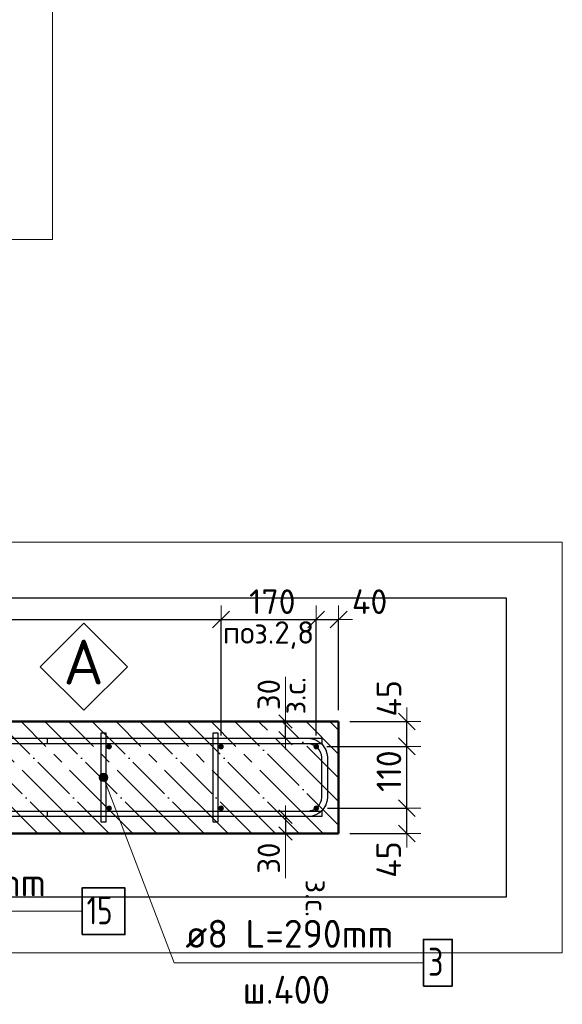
# Model space of a CAD drawing. Header units: millimetres. Extents: x -19950 to 69837, y -2757 to 40090.
# Tile 31 of 136: x -5659 to -4689, y 4981 to 6740. Entities that reach past the tile are written whole.
import ezdxf

# ---------------------------------------------------------------- set-up
doc = ezdxf.new("R2010")
doc.units = ezdxf.units.MM
doc.header["$PDMODE"] = 65
doc.linetypes.add('______11', pattern=[100, 80, -10, 0, -10])
doc.linetypes.add('______5', pattern=[220, 160, -20, 20, -20])
for name, color, linetype, lineweight in [('Standard', 7, 'Continuous', 25), ('Арм.стержн. Арматура края', 96, 'Continuous', 35), ('Арм.стержн. вертикальными 1', 22, 'Continuous', 35), ('Арм.стержн.горизонт. 1', 180, 'Continuous', 35), ('Размерная линия_ общее', 7, 'Continuous', 13), ('Размерная линия_ общее_1', 7, 'Continuous', 13)]:
    doc.layers.add(name, color=color, linetype=linetype, lineweight=lineweight)
doc.layers.add('Арм.стержн. вертикальными 2', color=7, linetype='Continuous', lineweight=35, true_color=0x006e00)
doc.layers.add('Арм.стержн.Стяжки', color=7, linetype='Continuous', lineweight=35, true_color=0x501e0f)
doc.styles.add('ISOCPEUR', font='ISOCPEUR')
doc.dimstyles.new('DIMSTYLE_3', dxfattribs={"dimtxt": 40, "dimasz": 40, "dimexe": 0, "dimexo": 0.001, "dimgap": 20, "dimtad": 2, "dimdec": 0, "dimrnd": 5, "dimzin": 12, "dimdsep": 46, "dimtxsty": 'ISOCPEUR', "dimblk1": 'ALL_ML_STRICH', "dimblk2": 'ALL_ML_STRICH', "dimsah": 1, "dimcen": 0, "dimse1": 1, "dimse2": 1, "dimclrd": 7, "dimclre": 256, "dimclrt": 7, "dimadec": 0, "dimazin": 0, "dimtfac": 1, "dimtdec": 0, "dimtix": 1, "dimtmove": 2, "dimatfit": 3, "dimfxl": 0, "dimtvp": 1.2, "dimtzin": 0, "dimlwd": 0, "dimlwe": -3, "dimarcsym": 0})
doc.dimstyles.new('DIMSTYLE_5', dxfattribs={"dimtxt": 44, "dimasz": 50, "dimexe": 0, "dimexo": 0, "dimgap": 22, "dimtad": 2, "dimdec": 0, "dimrnd": 5, "dimzin": 12, "dimdsep": 46, "dimtxsty": 'ISOCPEUR', "dimblk1": 'ALL_ML_STRICH', "dimblk2": 'ALL_ML_STRICH', "dimsah": 1, "dimcen": 0, "dimclrd": 7, "dimclre": 256, "dimclrt": 7, "dimadec": 0, "dimazin": 0, "dimtfac": 1, "dimtdec": 0, "dimtix": 1, "dimtmove": 2, "dimatfit": 3, "dimfxl": 0, "dimtvp": 1.2, "dimtzin": 0, "dimlwd": 0, "dimlwe": -3, "dimarcsym": 0})
doc.dimstyles.new('DIMSTYLE_7', dxfattribs={"dimtxt": 44, "dimasz": 50, "dimexe": 0, "dimexo": 0, "dimgap": 22, "dimtad": 2, "dimdec": 0, "dimrnd": 5, "dimzin": 12, "dimdsep": 46, "dimtxsty": 'ISOCPEUR', "dimblk1": 'ALL_ML_STRICH', "dimblk2": 'ALL_ML_STRICH', "dimsah": 1, "dimcen": 0, "dimclrd": 7, "dimclre": 256, "dimclrt": 7, "dimadec": 0, "dimazin": 0, "dimtfac": 1, "dimtdec": 0, "dimtix": 1, "dimtmove": 2, "dimatfit": 3, "dimfxl": 0, "dimtzin": 0, "dimlwd": 0, "dimlwe": -3, "dimarcsym": 0})

# ---------------------------------------------------------------- blocks, each defined once
blk = doc.blocks.new('ALL_ML_STRICH')
at = {"color": 0, "linetype": 'ByBlock', "lineweight": -2}
for p, q in [((0, -0.5), (0, 0.5)), ((-1, 0), (0.5, 0)), ((-0.3, -0.3), (0.3, 0.3))]:
    blk.add_line(p, q, dxfattribs=at)
blk = doc.blocks.new('*D72')
at = {"layer": 'DEFPOINTS', "color": 7, "linetype": 'Continuous', "lineweight": 13, "transparency": 33554687}
for p in [(-6498.9, 5668.5), (-6498.9, 5441.5), (-5298.9, 5441.5)]:
    blk.add_point(p, dxfattribs=at)
at = {"layer": 'Размерная линия_ общее', "color": 253, "linetype": 'Continuous', "lineweight": -2, "true_color": 0xa0a0a0, "transparency": 33554687}
for p, q in [((-6498.9, 5461.5), (-6498.9, 5668.5)), ((-5298.9, 5461.5), (-5298.9, 5668.5))]:
    blk.add_line(p, q, dxfattribs=at)
at = {"layer": 'Размерная линия_ общее', "color": 7, "linetype": 'Continuous', "lineweight": -2, "transparency": 33554687}
blk.add_line((-6498.9, 5668.5), (-5298.9, 5668.5), dxfattribs=at)
at = {"layer": 'Размерная линия_ общее', "color": 7, "linetype": 'Continuous', "lineweight": 13, "transparency": 33554687, "xscale": 50, "yscale": 50, "zscale": 50, "rotation": 180}
blk.add_blockref('ALL_ML_STRICH', (-6498.9, 5668.5), dxfattribs=at)
at = {"layer": 'Размерная линия_ общее', "color": 7, "linetype": 'Continuous', "lineweight": 13, "transparency": 33554687, "xscale": 50, "yscale": 50, "zscale": 50}
blk.add_blockref('ALL_ML_STRICH', (-5298.9, 5668.5), dxfattribs=at)
at = {"layer": 'Размерная линия_ общее', "color": 7, "linetype": 'Continuous', "lineweight": 13, "transparency": 33554687, "insert": (-6032.9, 5722.5), "char_height": 44, "width": 2.2, "attachment_point": 1, "line_spacing_factor": 0.60241, "style": 'ISOCPEUR'}
blk.add_mtext('\\W0.91;6х200=1200', dxfattribs=at)
blk = doc.blocks.new('*D73')
at = {"layer": 'DEFPOINTS', "color": 7, "linetype": 'Continuous', "lineweight": 13, "transparency": 33554687}
for p in [(-5298.9, 5668.5), (-5298.9, 5441.5), (-5128.9, 5441.5)]:
    blk.add_point(p, dxfattribs=at)
at = {"layer": 'Размерная линия_ общее', "color": 253, "linetype": 'Continuous', "lineweight": -2, "true_color": 0xa0a0a0, "transparency": 33554687}
for p, q in [((-5298.9, 5461.5), (-5298.9, 5668.5)), ((-5128.9, 5461.5), (-5128.9, 5668.5))]:
    blk.add_line(p, q, dxfattribs=at)
at = {"layer": 'Размерная линия_ общее', "color": 7, "linetype": 'Continuous', "lineweight": -2, "transparency": 33554687}
blk.add_line((-5298.9, 5668.5), (-5128.9, 5668.5), dxfattribs=at)
at = {"layer": 'Размерная линия_ общее', "color": 7, "linetype": 'Continuous', "lineweight": 13, "transparency": 33554687, "xscale": 50, "yscale": 50, "zscale": 50, "rotation": 180}
blk.add_blockref('ALL_ML_STRICH', (-5298.9, 5668.5), dxfattribs=at)
at = {"layer": 'Размерная линия_ общее', "color": 7, "linetype": 'Continuous', "lineweight": 13, "transparency": 33554687, "xscale": 50, "yscale": 50, "zscale": 50}
blk.add_blockref('ALL_ML_STRICH', (-5128.9, 5668.5), dxfattribs=at)
at = {"layer": 'Размерная линия_ общее', "color": 7, "linetype": 'Continuous', "lineweight": 13, "transparency": 33554687, "insert": (-5207.3, 5700.5), "char_height": 44, "width": 132, "attachment_point": 5, "style": 'ISOCPEUR'}
blk.add_mtext('\\A1;{170}', dxfattribs=at)
blk = doc.blocks.new('*D74')
at = {"layer": 'DEFPOINTS', "color": 7, "linetype": 'Continuous', "lineweight": 13, "transparency": 33554687}
for p in [(-5128.9, 5668.5), (-5088.9, 5486.5), (-5128.9, 5441.5)]:
    blk.add_point(p, dxfattribs=at)
at = {"layer": 'Размерная линия_ общее', "color": 253, "linetype": 'Continuous', "lineweight": -2, "true_color": 0xa0a0a0, "transparency": 33554687}
for p, q in [((-5128.9, 5461.5), (-5128.9, 5668.5)), ((-5088.9, 5506.5), (-5088.9, 5668.5))]:
    blk.add_line(p, q, dxfattribs=at)
at = {"layer": 'Размерная линия_ общее', "color": 7, "linetype": 'Continuous', "lineweight": -2, "transparency": 33554687}
blk.add_line((-5128.9, 5668.5), (-5088.9, 5668.5), dxfattribs=at)
at = {"layer": 'Размерная линия_ общее', "color": 7, "linetype": 'Continuous', "lineweight": 13, "transparency": 33554687, "xscale": 50, "yscale": 50, "zscale": 50, "rotation": 180}
blk.add_blockref('ALL_ML_STRICH', (-5128.9, 5668.5), dxfattribs=at)
at = {"layer": 'Размерная линия_ общее', "color": 7, "linetype": 'Continuous', "lineweight": 13, "transparency": 33554687, "xscale": 50, "yscale": 50, "zscale": 50}
blk.add_blockref('ALL_ML_STRICH', (-5088.9, 5668.5), dxfattribs=at)
at = {"layer": 'Размерная линия_ общее', "color": 7, "linetype": 'Continuous', "lineweight": 13, "transparency": 33554687, "insert": (-5033.6, 5700.5), "char_height": 44, "width": 88, "attachment_point": 5, "style": 'ISOCPEUR'}
blk.add_mtext('\\A1;{40}', dxfattribs=at)
blk = doc.blocks.new('*D75')
at = {"layer": 'DEFPOINTS', "color": 7, "linetype": 'Continuous', "lineweight": 13, "transparency": 33554687}
for p in [(-5128.9, 5331.5), (-5088.9, 5286.5), (-4967.1, 5286.5)]:
    blk.add_point(p, dxfattribs=at)
at = {"layer": 'Размерная линия_ общее', "color": 253, "linetype": 'Continuous', "lineweight": -2, "true_color": 0xa0a0a0, "transparency": 33554687}
for p, q in [((-5108.9, 5331.5), (-4967.1, 5331.5)), ((-5068.9, 5286.5), (-4967.1, 5286.5))]:
    blk.add_line(p, q, dxfattribs=at)
at = {"layer": 'Размерная линия_ общее', "color": 7, "linetype": 'Continuous', "lineweight": -2, "transparency": 33554687}
blk.add_line((-4967.1, 5286.5), (-4967.1, 5331.5), dxfattribs=at)
at = {"layer": 'Размерная линия_ общее', "color": 7, "linetype": 'Continuous', "lineweight": 13, "transparency": 33554687, "xscale": 50, "yscale": 50, "zscale": 50}
for p, rotation in [((-4967.1, 5331.5), 90), ((-4967.1, 5286.5), 270)]:
    blk.add_blockref('ALL_ML_STRICH', p, dxfattribs=dict(at, rotation=rotation))
at = {"layer": 'Размерная линия_ общее', "color": 7, "linetype": 'Continuous', "lineweight": 13, "transparency": 33554687, "insert": (-4999.4, 5239.8), "char_height": 44, "width": 88, "attachment_point": 5, "rotation": 90, "style": 'ISOCPEUR'}
blk.add_mtext('\\A1;{45}', dxfattribs=at)
blk = doc.blocks.new('*D76')
at = {"layer": 'DEFPOINTS', "color": 7, "linetype": 'Continuous', "lineweight": 13, "transparency": 33554687}
for p in [(-5129.7, 5442), (-5128.9, 5331.5), (-4967.1, 5331.5)]:
    blk.add_point(p, dxfattribs=at)
at = {"layer": 'Размерная линия_ общее', "color": 253, "linetype": 'Continuous', "lineweight": -2, "true_color": 0xa0a0a0, "transparency": 33554687}
for p, q in [((-5109.7, 5442), (-4967.1, 5442)), ((-5108.9, 5331.5), (-4967.1, 5331.5))]:
    blk.add_line(p, q, dxfattribs=at)
at = {"layer": 'Размерная линия_ общее', "color": 7, "linetype": 'Continuous', "lineweight": -2, "transparency": 33554687}
blk.add_line((-4967.1, 5331.5), (-4967.1, 5442), dxfattribs=at)
at = {"layer": 'Размерная линия_ общее', "color": 7, "linetype": 'Continuous', "lineweight": 13, "transparency": 33554687, "xscale": 50, "yscale": 50, "zscale": 50}
for p, rotation in [((-4967.1, 5442), 90), ((-4967.1, 5331.5), 270)]:
    blk.add_blockref('ALL_ML_STRICH', p, dxfattribs=dict(at, rotation=rotation))
at = {"layer": 'Размерная линия_ общее', "color": 7, "linetype": 'Continuous', "lineweight": 13, "transparency": 33554687, "insert": (-4999.1, 5397.8), "char_height": 44, "width": 132, "attachment_point": 5, "rotation": 90, "style": 'ISOCPEUR'}
blk.add_mtext('\\A1;{110}', dxfattribs=at)
blk = doc.blocks.new('*D77')
at = {"layer": 'DEFPOINTS', "color": 7, "linetype": 'Continuous', "lineweight": 13, "transparency": 33554687}
for p in [(-5088.9, 5486.5), (-5129.7, 5442), (-4967.1, 5442)]:
    blk.add_point(p, dxfattribs=at)
at = {"layer": 'Размерная линия_ общее', "color": 253, "linetype": 'Continuous', "lineweight": -2, "true_color": 0xa0a0a0, "transparency": 33554687}
for p, q in [((-5068.9, 5486.5), (-4967.1, 5486.5)), ((-5109.7, 5442), (-4967.1, 5442))]:
    blk.add_line(p, q, dxfattribs=at)
at = {"layer": 'Размерная линия_ общее', "color": 7, "linetype": 'Continuous', "lineweight": -2, "transparency": 33554687}
blk.add_line((-4967.1, 5442), (-4967.1, 5486.5), dxfattribs=at)
at = {"layer": 'Размерная линия_ общее', "color": 7, "linetype": 'Continuous', "lineweight": 13, "transparency": 33554687, "xscale": 50, "yscale": 50, "zscale": 50}
for p, rotation in [((-4967.1, 5486.5), 90), ((-4967.1, 5442), 270)]:
    blk.add_blockref('ALL_ML_STRICH', p, dxfattribs=dict(at, rotation=rotation))
at = {"layer": 'Размерная линия_ общее', "color": 7, "linetype": 'Continuous', "lineweight": 13, "transparency": 33554687, "insert": (-4998.9, 5527.8), "char_height": 44, "width": 88, "attachment_point": 5, "rotation": 90, "style": 'ISOCPEUR'}
blk.add_mtext('\\A1;{45}', dxfattribs=at)
blk = doc.blocks.new('*D178')
at = {"layer": 'DEFPOINTS', "color": 7, "linetype": 'Continuous', "lineweight": 13, "transparency": 33554687}
for p in [(-5175, 5486.5), (-5183.7, 5456.5), (-5175, 5456.5)]:
    blk.add_point(p, dxfattribs=at)
at = {"layer": 'Размерная линия_ общее_1', "color": 7, "linetype": 'Continuous', "lineweight": -2, "transparency": 33554687}
blk.add_line((-5183.7, 5456.5), (-5183.7, 5486.5), dxfattribs=at)
at = {"layer": 'Размерная линия_ общее_1', "color": 7, "linetype": 'Continuous', "lineweight": 13, "transparency": 33554687, "xscale": 40, "yscale": 40, "zscale": 40}
for p, rotation in [((-5183.7, 5486.5), 90), ((-5183.7, 5456.5), 270)]:
    blk.add_blockref('ALL_ML_STRICH', p, dxfattribs=dict(at, rotation=rotation))
at = {"layer": 'Размерная линия_ общее_1', "color": 7, "linetype": 'Continuous', "lineweight": 13, "transparency": 33554687, "insert": (-5188, 5499.1), "char_height": 40, "width": 2, "attachment_point": 1, "rotation": 90, "line_spacing_factor": 0.60241, "style": 'ISOCPEUR'}
blk.add_mtext('з.с.', dxfattribs=at)
at = {"layer": 'Размерная линия_ общее_1', "color": 7, "linetype": 'Continuous', "lineweight": 13, "transparency": 33554687, "insert": (-5213.7, 5534.6), "char_height": 40, "width": 80, "attachment_point": 5, "rotation": 90, "style": 'ISOCPEUR'}
blk.add_mtext('\\A1;{30}', dxfattribs=at)
blk = doc.blocks.new('*D179')
at = {"layer": 'DEFPOINTS', "color": 7, "linetype": 'Continuous', "lineweight": 13, "transparency": 33554687}
for p in [(-5183.7, 5316.5), (-5175, 5316.5), (-5175, 5286.5)]:
    blk.add_point(p, dxfattribs=at)
at = {"layer": 'Размерная линия_ общее_1', "color": 7, "linetype": 'Continuous', "lineweight": -2, "transparency": 33554687}
blk.add_line((-5183.7, 5316.5), (-5183.7, 5286.5), dxfattribs=at)
at = {"layer": 'Размерная линия_ общее_1', "color": 7, "linetype": 'Continuous', "lineweight": 13, "transparency": 33554687, "xscale": 40, "yscale": 40, "zscale": 40}
for p, rotation in [((-5183.7, 5316.5), 90), ((-5183.7, 5286.5), 270)]:
    blk.add_blockref('ALL_ML_STRICH', p, dxfattribs=dict(at, rotation=rotation))
at = {"layer": 'Размерная линия_ общее_1', "color": 7, "linetype": 'Continuous', "lineweight": 13, "transparency": 33554687, "insert": (-5213.7, 5242.4), "char_height": 40, "width": 80, "attachment_point": 5, "rotation": 90, "style": 'ISOCPEUR'}
blk.add_mtext('\\A1;{30}', dxfattribs=at)
at = {"layer": 'Размерная линия_ общее_1', "color": 7, "linetype": 'Continuous', "lineweight": 13, "transparency": 33554687, "insert": (-5108, 5204), "char_height": 40, "width": 2, "attachment_point": 1, "rotation": 270, "line_spacing_factor": 0.60241, "style": 'ISOCPEUR'}
blk.add_mtext('з.с.', dxfattribs=at)
blk = doc.blocks.new('СЛОЖНЫЙ_ОБЪЕКТ_1')
at = {"layer": 'Standard', "color": 7, "linetype": 'Continuous', "lineweight": 13, "transparency": 33554687}
blk.add_lwpolyline([(-5544.1, 5662.1), (-5466.3, 5584.4), (-5544.1, 5506.6), (-5621.9, 5584.4), (-5544.1, 5662.1)], close=True, dxfattribs=at)
at = {"layer": 'Standard', "color": 7, "linetype": 'Continuous', "lineweight": 13, "transparency": 33554687, "insert": (-5580.4, 5592.5), "char_height": 80, "width": 104.727, "attachment_point": 4, "style": 'ISOCPEUR'}
blk.add_mtext('\\A1;{\\fISOCPEUR|i0|b0;\\H80.000000;\\W1.000000;\\C7;А}\\P', dxfattribs=at)

msp = doc.modelspace()

# ---------------------------------------------------------------- hatches: boundary and pattern name
at = {"layer": 'Арм.стержн. вертикальными 1', "linetype": 'Continuous', "lineweight": 50, "transparency": 33554687}
for points in [[(-5498.9, 5436.5), (-5497, 5436.9), (-5495.4, 5438), (-5494.3, 5439.6), (-5493.9, 5441.5), (-5494.3, 5443.4), (-5495.4, 5445.1), (-5497, 5446.1), (-5498.9, 5446.5), (-5500.8, 5446.1), (-5502.4, 5445.1), (-5503.5, 5443.4), (-5503.9, 5441.5), (-5503.5, 5439.6), (-5502.4, 5438), (-5500.8, 5436.9)], [(-5298.9, 5436.5), (-5297, 5436.9), (-5295.4, 5438), (-5294.3, 5439.6), (-5293.9, 5441.5), (-5294.3, 5443.4), (-5295.4, 5445.1), (-5297, 5446.1), (-5298.9, 5446.5), (-5300.8, 5446.1), (-5302.4, 5445.1), (-5303.5, 5443.4), (-5303.9, 5441.5), (-5303.5, 5439.6), (-5302.4, 5438), (-5300.8, 5436.9)], [(-5128.9, 5436.5), (-5127, 5436.9), (-5125.4, 5438), (-5124.3, 5439.6), (-5123.9, 5441.5), (-5124.3, 5443.4), (-5125.4, 5445.1), (-5127, 5446.1), (-5128.9, 5446.5), (-5130.8, 5446.1), (-5132.4, 5445.1), (-5133.5, 5443.4), (-5133.9, 5441.5), (-5133.5, 5439.6), (-5132.4, 5438), (-5130.8, 5436.9)], [(-5498.9, 5326.5), (-5497, 5326.9), (-5495.4, 5328), (-5494.3, 5329.6), (-5493.9, 5331.5), (-5494.3, 5333.4), (-5495.4, 5335.1), (-5497, 5336.1), (-5498.9, 5336.5), (-5500.8, 5336.1), (-5502.4, 5335.1), (-5503.5, 5333.4), (-5503.9, 5331.5), (-5503.5, 5329.6), (-5502.4, 5328), (-5500.8, 5326.9)], [(-5298.9, 5326.5), (-5297, 5326.9), (-5295.4, 5328), (-5294.3, 5329.6), (-5293.9, 5331.5), (-5294.3, 5333.4), (-5295.4, 5335.1), (-5297, 5336.1), (-5298.9, 5336.5), (-5300.8, 5336.1), (-5302.4, 5335.1), (-5303.5, 5333.4), (-5303.9, 5331.5), (-5303.5, 5329.6), (-5302.4, 5328), (-5300.8, 5326.9)], [(-5128.9, 5326.5), (-5127, 5326.9), (-5125.4, 5328), (-5124.3, 5329.6), (-5123.9, 5331.5), (-5124.3, 5333.4), (-5125.4, 5335.1), (-5127, 5336.1), (-5128.9, 5336.5), (-5130.8, 5336.1), (-5132.4, 5335.1), (-5133.5, 5333.4), (-5133.9, 5331.5), (-5133.5, 5329.6), (-5132.4, 5328), (-5130.8, 5326.9)]]:
    msp.add_hatch(color=4, dxfattribs=at).paths.add_polyline_path(points)
at = {"layer": 'Арм.стержн.Стяжки', "linetype": 'Continuous', "lineweight": 13, "transparency": 33554687}
for points in [[(-5516.3, 5387.7), (-5504.2, 5392.3), (-5507.7, 5393.9)], [(-5516.3, 5387.7), (-5507.7, 5393.9), (-5514.7, 5391.2)], [(-5515.9, 5383.9), (-5504.2, 5392.3), (-5516.3, 5387.7)], [(-5515.9, 5383.9), (-5501.9, 5389.2), (-5504.2, 5392.3)], [(-5513.6, 5380.7), (-5501.9, 5389.2), (-5515.9, 5383.9)], [(-5514.7, 5391.2), (-5507.7, 5393.9), (-5511.6, 5393.5)], [(-5513.6, 5380.7), (-5501.6, 5385.3), (-5501.9, 5389.2)], [(-5510.1, 5379.2), (-5501.6, 5385.3), (-5513.6, 5380.7)], [(-5510.1, 5379.2), (-5503.1, 5381.8), (-5501.6, 5385.3)], [(-5503.1, 5381.8), (-5510.1, 5379.2), (-5506.2, 5379.5)]]:
    msp.add_hatch(color=7, dxfattribs=at).paths.add_polyline_path(points)

# ---------------------------------------------------------------- linework, layer by layer
at = {"layer": 'Standard', "color": 52, "linetype": 'Continuous', "lineweight": -3, "transparency": 33554687}
for p, q in [((-4789.4, 5706.6), (-6608, 5706.6)), ((-4789.4, 5706.6), (-6608, 5706.6)), ((-4789.4, 5173.2), (-4789.4, 5706.6)), ((-4789.4, 5173.2), (-4789.4, 5706.6)), ((-6608, 5173.2), (-4789.4, 5173.2)), ((-6608, 5173.2), (-4789.4, 5173.2))]:
    msp.add_line(p, q, dxfattribs=at)
at = {"layer": 'Standard', "color": 7, "linetype": 'Continuous', "lineweight": 13, "transparency": 33554687}
for p, q in [((-5183.7, 5486.5), (-5183.7, 5566.5)), ((-5183.7, 5286.5), (-5183.7, 5206.5))]:
    msp.add_line(p, q, dxfattribs=at)
at = {"layer": 'Standard', "color": 7, "linetype": 'Continuous', "lineweight": 50, "transparency": 33554687}
for p, q in [((-5088.9, 5486.5), (-6538.9, 5486.5)), ((-5088.9, 5286.5), (-5088.9, 5486.5)), ((-6538.9, 5286.5), (-5088.9, 5286.5))]:
    msp.add_line(p, q, dxfattribs=at)
at = {"layer": 'Standard', "color": 7, "linetype": '______5', "lineweight": -3, "transparency": 33554687}
for p, q in [((-5625.9, 5286.5), (-5825.9, 5486.5)), ((-5541, 5286.5), (-5741, 5486.5)), ((-5456.2, 5286.5), (-5656.2, 5486.5)), ((-5371.3, 5286.5), (-5571.3, 5486.5)), ((-5286.5, 5286.5), (-5486.5, 5486.5)), ((-5201.6, 5286.5), (-5401.6, 5486.5)), ((-5116.8, 5286.5), (-5316.8, 5486.5)), ((-5088.9, 5343.5), (-5231.9, 5486.5)), ((-5088.9, 5428.4), (-5147.1, 5486.5))]:
    msp.add_line(p, q, dxfattribs=at)
at = {"layer": 'Standard', "color": 7, "linetype": '______11', "lineweight": -3, "transparency": 33554687}
for p, q in [((-5583.5, 5286.5), (-5783.5, 5486.5)), ((-5498.6, 5286.5), (-5698.6, 5486.5)), ((-5413.7, 5286.5), (-5613.7, 5486.5)), ((-5328.9, 5286.5), (-5528.9, 5486.5)), ((-5244, 5286.5), (-5444, 5486.5)), ((-5159.2, 5286.5), (-5359.2, 5486.5)), ((-5088.9, 5301.1), (-5274.3, 5486.5)), ((-5088.9, 5386), (-5189.5, 5486.5)), ((-5088.9, 5470.8), (-5104.6, 5486.5))]:
    msp.add_line(p, q, dxfattribs=at)
at = {"layer": 'Standard', "color": 7, "linetype": 'Continuous', "lineweight": 13, "transparency": 33554687}
for points in [[(-6772.6, 6347.4), (-5599.7, 6347.4), (-5599.7, 10285.5), (-6772.6, 10285.5), (-6772.6, 6347.4)], [(-6708, 5806.6), (-6708, 5073.2), (-4689.4, 5073.2), (-4689.4, 5806.6), (-6708, 5806.6)]]:
    msp.add_lwpolyline(points, dxfattribs=at)
at = {"layer": 'Арм.стержн. Арматура края', "color": 4, "linetype": 'Continuous', "lineweight": 25, "transparency": 33554687}
msp.add_lwpolyline([(-5608.9, 5326.5), (-5143, 5326.5), (-5138.4, 5327.2), (-5133.9, 5328.7), (-5129.7, 5331), (-5126.3, 5333.9), (-5123.4, 5337.3), (-5121.1, 5341.5), (-5119.5, 5346), (-5118.9, 5350.6), (-5118.9, 5422.5), (-5119.5, 5427), (-5121.1, 5431.6), (-5123.4, 5435.8), (-5126.3, 5439.2), (-5129.7, 5442), (-5133.9, 5444.4), (-5138.4, 5445.9), (-5143, 5446.5), (-5608.9, 5446.5), (-5608.9, 5456.5), (-5142.3, 5456.5), (-5136.2, 5455.7), (-5129.8, 5453.6), (-5124, 5450.3), (-5119.2, 5446.3), (-5115.1, 5441.5), (-5111.9, 5435.6), (-5109.8, 5429.3), (-5108.9, 5423.2), (-5108.9, 5349.9), (-5109.8, 5343.8), (-5111.9, 5337.4), (-5115.1, 5331.6), (-5119.2, 5326.8), (-5124, 5322.7), (-5129.8, 5319.5), (-5136.2, 5317.4), (-5142.3, 5316.5), (-5608.9, 5316.5), (-5608.9, 5326.5)], dxfattribs=at)
msp.add_lwpolyline([(-5608.9, 5326.5), (-5143, 5326.5), (-5138.4, 5327.2), (-5133.9, 5328.7), (-5129.7, 5331), (-5126.3, 5333.9), (-5123.4, 5337.3), (-5121.1, 5341.5), (-5119.5, 5346), (-5118.9, 5350.6), (-5118.9, 5422.5), (-5119.5, 5427), (-5121.1, 5431.6), (-5123.4, 5435.8), (-5126.3, 5439.2), (-5129.7, 5442), (-5133.9, 5444.4), (-5138.4, 5445.9), (-5143, 5446.5), (-5608.9, 5446.5), (-5608.9, 5456.5), (-5142.3, 5456.5), (-5136.2, 5455.7), (-5129.8, 5453.6), (-5124, 5450.3), (-5119.2, 5446.3), (-5115.1, 5441.5), (-5111.9, 5435.6), (-5109.8, 5429.3), (-5108.9, 5423.2), (-5108.9, 5349.9), (-5109.8, 5343.8), (-5111.9, 5337.4), (-5115.1, 5331.6), (-5119.2, 5326.8), (-5124, 5322.7), (-5129.8, 5319.5), (-5136.2, 5317.4), (-5142.3, 5316.5), (-5608.9, 5316.5), (-5608.9, 5326.5)], dxfattribs=at)
msp.add_lwpolyline([(-5608.9, 5326.5), (-5143, 5326.5), (-5138.4, 5327.2), (-5133.9, 5328.7), (-5129.7, 5331), (-5126.3, 5333.9), (-5123.4, 5337.3), (-5121.1, 5341.5), (-5119.5, 5346), (-5118.9, 5350.6), (-5118.9, 5422.5), (-5119.5, 5427), (-5121.1, 5431.6), (-5123.4, 5435.8), (-5126.3, 5439.2), (-5129.7, 5442), (-5133.9, 5444.4), (-5138.4, 5445.9), (-5143, 5446.5), (-5608.9, 5446.5), (-5608.9, 5456.5), (-5142.3, 5456.5), (-5136.2, 5455.7), (-5129.8, 5453.6), (-5124, 5450.3), (-5119.2, 5446.3), (-5115.1, 5441.5), (-5111.9, 5435.6), (-5109.8, 5429.3), (-5108.9, 5423.2), (-5108.9, 5349.9), (-5109.8, 5343.8), (-5111.9, 5337.4), (-5115.1, 5331.6), (-5119.2, 5326.8), (-5124, 5322.7), (-5129.8, 5319.5), (-5136.2, 5317.4), (-5142.3, 5316.5), (-5608.9, 5316.5), (-5608.9, 5326.5)], dxfattribs=at)
at = {"layer": 'Арм.стержн. вертикальными 2', "color": 7, "linetype": 'Continuous', "lineweight": 13, "transparency": 33554687}
msp.add_line((-6052.2, 5147.5), (-5547.2, 5147.5), dxfattribs=at)
at = {"layer": 'Арм.стержн. вертикальными 2', "color": 7, "linetype": 'Continuous', "lineweight": 35, "transparency": 33554687}
msp.add_lwpolyline([(-5547.2, 5105.9), (-5470.6, 5105.9), (-5470.6, 5189.2), (-5547.2, 5189.2), (-5547.2, 5105.9)], dxfattribs=at)
at = {"layer": 'Арм.стержн.горизонт. 1', "color": 52, "linetype": 'Continuous', "lineweight": 50, "transparency": 33554687}
for p, q in [((-5088.9, 5486.5), (-5088.9, 5486.5)), ((-5088.9, 5286.5), (-5088.9, 5286.5))]:
    msp.add_line(p, q, dxfattribs=at)
at = {"layer": 'Арм.стержн.горизонт. 1', "color": 4, "linetype": 'Continuous', "lineweight": 25, "transparency": 33554687}
for points in [[(-6508.9, 5456.5), (-5118.9, 5456.5), (-5118.9, 5446.5), (-6508.9, 5446.5), (-6508.9, 5456.5)], [(-6508.9, 5456.5), (-5118.9, 5456.5), (-5118.9, 5446.5), (-6508.9, 5446.5), (-6508.9, 5456.5)], [(-6508.9, 5456.5), (-5118.9, 5456.5), (-5118.9, 5446.5), (-6508.9, 5446.5), (-6508.9, 5456.5)], [(-6508.9, 5456.5), (-5118.9, 5456.5), (-5118.9, 5446.5), (-6508.9, 5446.5), (-6508.9, 5456.5)], [(-6508.9, 5326.5), (-5118.9, 5326.5), (-5118.9, 5316.5), (-6508.9, 5316.5), (-6508.9, 5326.5)], [(-6508.9, 5326.5), (-5118.9, 5326.5), (-5118.9, 5316.5), (-6508.9, 5316.5), (-6508.9, 5326.5)], [(-6508.9, 5326.5), (-5118.9, 5326.5), (-5118.9, 5316.5), (-6508.9, 5316.5), (-6508.9, 5326.5)], [(-6508.9, 5326.5), (-5118.9, 5326.5), (-5118.9, 5316.5), (-6508.9, 5316.5), (-6508.9, 5326.5)]]:
    msp.add_lwpolyline(points, dxfattribs=at)
at = {"layer": 'Арм.стержн.Стяжки', "color": 7, "linetype": 'Continuous', "lineweight": 13, "transparency": 33554687}
for p, q in [((-5515.9, 5383.9), (-5515.9, 5383.9)), ((-5511.6, 5393.5), (-5511.6, 5393.5)), ((-5382.6, 5055.5), (-5508.9, 5386.5)), ((-5501.9, 5389.2), (-5501.9, 5389.2)), ((-5506.2, 5379.5), (-5506.2, 5379.5)), ((-5382.6, 5055.5), (-4937.6, 5055.5))]:
    msp.add_line(p, q, dxfattribs=at)
at = {"layer": 'Арм.стержн.Стяжки', "color": 40, "linetype": 'Continuous', "lineweight": 25, "transparency": 33554687}
for points in [[(-5512.9, 5306.5), (-5512.9, 5466.5), (-5504.9, 5466.5), (-5504.9, 5306.5), (-5512.9, 5306.5)], [(-5312.9, 5306.5), (-5312.9, 5466.5), (-5304.9, 5466.5), (-5304.9, 5306.5), (-5312.9, 5306.5)]]:
    msp.add_lwpolyline(points, dxfattribs=at)
at = {"layer": 'Арм.стержн.Стяжки', "color": 7, "linetype": 'Continuous', "lineweight": 35, "transparency": 33554687}
msp.add_lwpolyline([(-4937.6, 5013.9), (-4885.9, 5013.9), (-4885.9, 5097.2), (-4937.6, 5097.2), (-4937.6, 5013.9)], dxfattribs=at)
at = {"layer": 'Арм.стержн.Стяжки', "color": 7, "linetype": 'Continuous', "lineweight": 13, "transparency": 33554687}
msp.add_circle((-5508.9, 5386.5), 7.5, dxfattribs=at)

# ---------------------------------------------------------------- block references
at = {"layer": 'Standard', "color": 7, "linetype": 'Continuous', "lineweight": 13, "transparency": 33554687}
msp.add_blockref('СЛОЖНЫЙ_ОБЪЕКТ_1', (0, 0), dxfattribs=at)

# ---------------------------------------------------------------- texts
at = {"layer": 'Standard', "color": 7, "linetype": 'Continuous', "lineweight": 13, "transparency": 33554687, "insert": (-5295.9, 5616.2), "char_height": 40, "width": 183.07, "attachment_point": 7, "style": 'ISOCPEUR'}
msp.add_mtext('\\A1;{\\fISOCPEUR|i0|b0;\\H40.000000;\\W1.000000;\\C7;поз.2,8}\\P', dxfattribs=at)
at = {"layer": 'Арм.стержн. вертикальными 2', "color": 7, "linetype": 'Continuous', "lineweight": 25, "transparency": 33554687, "char_height": 50, "attachment_point": 7, "style": 'ISOCPEUR'}
for s, insert, width in [('\\W0.96;ø16 L=2265mm ', (-6032.2, 5174.2), 488.754), ('\\W0.75;15', (-5538.9, 5124.2), 78.713)]:
    msp.add_mtext(s, dxfattribs=dict(at, insert=insert, width=width))
at = {"layer": 'Арм.стержн.Стяжки', "color": 7, "linetype": 'Continuous', "lineweight": 25, "transparency": 33554687, "char_height": 50, "attachment_point": 7, "style": 'ISOCPEUR'}
for s, insert, width in [('\\W0.98;ø8 L=290mm ', (-5362.6, 5082.2), 429.211), ('\\W0.78;3', (-4929.2, 5032.2), 54.401), ('\\W0.95;ш.400 ', (-5260.1, 4982.2), 223.706)]:
    msp.add_mtext(s, dxfattribs=dict(at, insert=insert, width=width))

# ---------------------------------------------------------------- dimensions: what is measured, and where the dimension line sits
at = {"layer": 'Размерная линия_ общее', "color": 7, "linetype": 'Continuous', "lineweight": 13, "transparency": 33554687}
dim = msp.add_linear_dim(base=(-5298.9, 5668.5), p1=(-6498.9, 5461.5), p2=(-5298.9, 5461.5), text='\\W0.91;6х200=1200', dimstyle='DIMSTYLE_7', override={"dimpost": '<>', "dimclrd": 7, "dimclre": 253, "dimclrt": 7, "dimlwd": 0, "dimlwe": 65533}, dxfattribs=at)
dim.commit()
dim.dimension.update_dxf_attribs({"geometry": '*D72', "text_midpoint": (-5898.9, 5690.5), "dimtype": 160})
for base, p1, p2, dimstyle, picture, middle in [((-5128.9, 5668.5), (-5298.9, 5461.5), (-5128.9, 5461.5), 'DIMSTYLE_7', '*D73', (-5207.3, 5700.5)), ((-5088.9, 5668.5), (-5128.9, 5461.5), (-5088.9, 5506.5), 'DIMSTYLE_5', '*D74', (-5033.6, 5700.5))]:
    dim = msp.add_linear_dim(base=base, p1=p1, p2=p2, dimstyle=dimstyle, override={"dimpost": '<>', "dimclrd": 7, "dimclre": 253, "dimclrt": 7, "dimlwd": 0, "dimlwe": 65533}, dxfattribs=at)
    dim.commit()
    dim.dimension.update_dxf_attribs({"geometry": picture, "text_midpoint": middle, "dimtype": 160})
for base, p1, p2, picture, middle in [((-4967.1318, 5486.5278), (-5109.6618, 5442.0413), (-5068.9139, 5486.5278), '*D77', (-4998.8846, 5527.7526)), ((-4967.1318, 5442.0413), (-5108.9139, 5331.5276), (-5109.6618, 5442.0413), '*D76', (-4999.1318, 5397.7844)), ((-4967.1, 5331.5), (-5068.9, 5286.5), (-5108.9, 5331.5), '*D75', (-4999.4, 5239.8))]:
    dim = msp.add_linear_dim(base=base, p1=p1, p2=p2, angle=90, dimstyle='DIMSTYLE_5', override={"dimpost": '<>', "dimclrd": 7, "dimclre": 253, "dimclrt": 7, "dimlwd": 0, "dimlwe": 65533}, dxfattribs=at)
    dim.commit()
    dim.dimension.update_dxf_attribs({"geometry": picture, "text_midpoint": middle, "dimtype": 160})
at = {"layer": 'Размерная линия_ общее_1', "color": 7, "linetype": 'Continuous', "lineweight": 13, "transparency": 33554687}
for base, p1, p2, angle, picture, middle in [((-5183.7, 5486.5), (-5175, 5456.5), (-5175, 5486.5), 90, '*D178', (-5213.7, 5534.6)), ((-5183.7, 5286.5), (-5175, 5316.5), (-5175, 5286.5), 270, '*D179', (-5213.7, 5242.4))]:
    dim = msp.add_linear_dim(base=base, p1=p1, p2=p2, angle=angle, text='<>\\Xз.с.', dimstyle='DIMSTYLE_3', override={"dimpost": '<>', "dimclrd": 7, "dimclre": 253, "dimclrt": 7, "dimlwd": 0, "dimlwe": 65533}, dxfattribs=at)
    dim.commit()
    dim.dimension.update_dxf_attribs({"geometry": picture, "text_midpoint": middle, "dimtype": 160})

doc.saveas('drawing.dxf')
